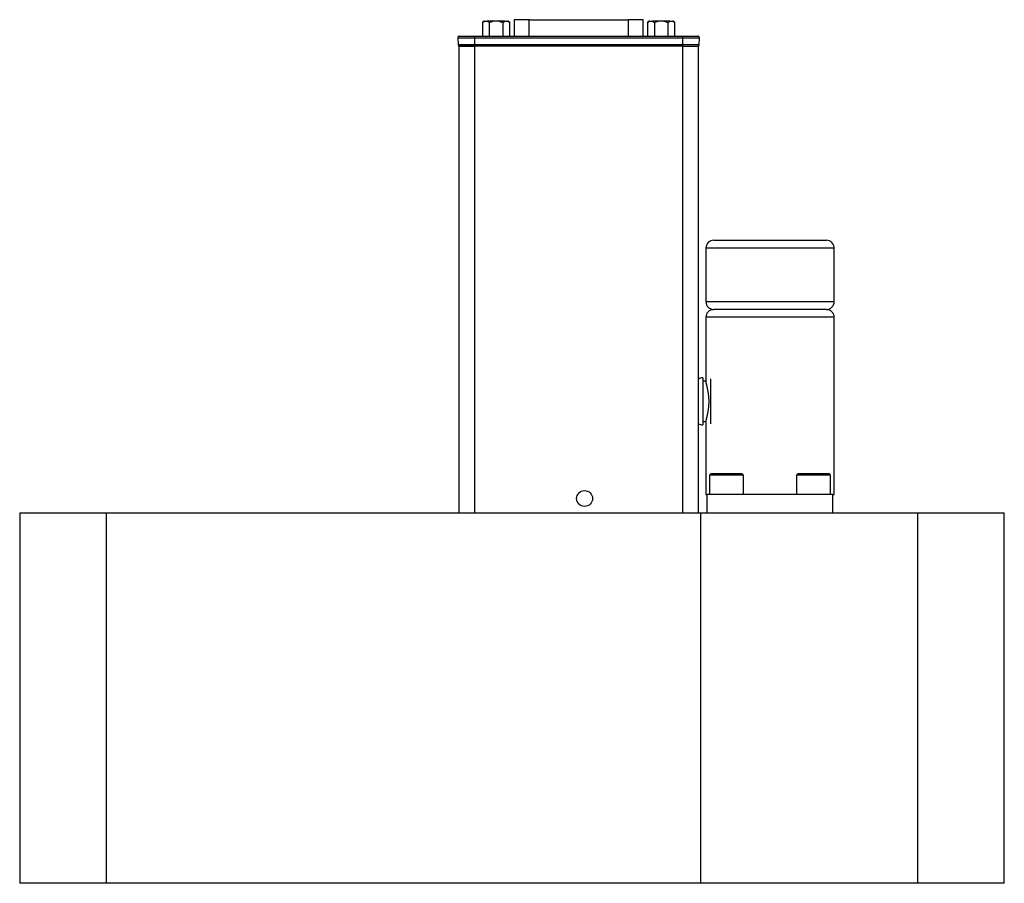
# Model space of a CAD drawing. Header units: inches. Extents: x 8.5 to 24.8, y 4.7 to 19.4.
# Tile 3 of 12: x 13.5 to 17.4, y 9.9 to 13.3. Entities that reach past the tile are written whole.
import ezdxf

# ---------------------------------------------------------------- set-up
doc = ezdxf.new("R2010")
doc.units = ezdxf.units.IN
doc.header["$MEASUREMENT"] = 0

msp = doc.modelspace()

# ---------------------------------------------------------------- linework, layer by layer
at = {"color": 7, "linetype": 'Continuous', "lineweight": 25}
for p, q in [((15.3438, 13.3377), (15.3379, 13.3318)), ((15.3379, 13.3318), (15.3379, 13.2782)), ((15.3457, 13.3377), (15.3438, 13.3377)), ((15.3457, 13.3377), (15.357, 13.3377)), ((15.3806, 13.3377), (15.357, 13.3377)), ((15.3649, 13.3318), (15.3649, 13.2782)), ((15.4031, 13.3377), (15.3806, 13.3377)), ((15.4267, 13.3377), (15.4031, 13.3377)), ((15.4188, 13.3318), (15.4188, 13.2782)), ((15.4267, 13.3377), (15.4379, 13.3377)), ((15.4399, 13.3377), (15.4379, 13.3377)), ((15.4458, 13.3318), (15.4399, 13.3377)), ((15.4458, 13.2782), (15.4458, 13.3318)), ((15.4631, 13.3436), (15.4631, 13.2782)), ((15.5233, 13.3436), (15.4631, 13.3436)), ((15.5233, 13.3436), (15.9164, 13.3436)), ((15.9766, 13.3436), (15.9164, 13.3436)), ((15.9766, 13.2782), (15.9766, 13.3436)), ((15.9998, 13.3377), (15.9939, 13.3318)), ((15.9939, 13.3318), (15.9939, 13.2782)), ((16.0018, 13.3377), (15.9998, 13.3377)), ((16.0018, 13.3377), (16.013, 13.3377)), ((16.0366, 13.3377), (16.013, 13.3377)), ((16.0209, 13.3318), (16.0209, 13.2782)), ((16.0591, 13.3377), (16.0366, 13.3377)), ((16.0827, 13.3377), (16.0591, 13.3377)), ((16.0748, 13.3318), (16.0748, 13.2782)), ((16.0827, 13.3377), (16.0939, 13.3377)), ((16.0959, 13.3377), (16.0939, 13.3377)), ((16.1018, 13.3318), (16.0959, 13.3377)), ((16.1018, 13.2782), (16.1018, 13.3318)), ((15.2397, 13.2721), (15.3065, 13.2721)), ((15.2397, 13.2721), (15.2407, 13.2446)), ((15.3065, 13.2782), (15.3065, 13.2721)), ((15.3065, 13.2782), (16.1332, 13.2782)), ((15.3065, 13.2721), (16.1332, 13.2721)), ((15.3065, 13.2721), (15.3065, 13.2446)), ((15.324, 13.2783), (15.324, 13.2782)), ((16.1332, 13.2782), (16.1332, 13.2721)), ((16.1332, 13.2721), (16.1999, 13.2721)), ((16.1332, 13.2721), (16.1332, 13.2446)), ((16.199, 13.2446), (16.1999, 13.2721)), ((15.2407, 13.2446), (15.3065, 13.2446)), ((15.2433, 13.2389), (15.2433, 11.3816)), ((15.3058, 13.2389), (15.2433, 13.2389)), ((15.3058, 13.2389), (15.3058, 11.3816)), ((16.1338, 13.2389), (15.3058, 13.2389)), ((15.3065, 13.2446), (16.1332, 13.2446)), ((15.3065, 13.2446), (15.3065, 13.2389)), ((16.1332, 13.2446), (16.199, 13.2446)), ((16.1332, 13.2446), (16.1332, 13.2389)), ((16.1338, 11.3816), (16.1338, 13.2389)), ((16.1338, 13.2389), (16.1963, 13.2389)), ((16.1963, 11.3816), (16.1963, 13.2389)), ((16.7044, 12.4666), (16.2569, 12.4666)), ((16.2256, 12.4354), (16.2256, 12.2229)), ((16.7356, 12.2229), (16.7356, 12.4354)), ((16.7056, 12.1916), (16.2556, 12.1916)), ((16.2256, 12.1616), (16.2256, 11.9055)), ((16.7356, 11.4566), (16.7356, 12.1616)), ((16.2131, 11.9204), (16.2131, 11.8266)), ((16.226, 11.9066), (16.2131, 11.9066)), ((16.2444, 11.9158), (16.2444, 11.7374)), ((16.2131, 11.8266), (16.2131, 11.7329)), ((16.2131, 11.7466), (16.2256, 11.7466)), ((16.2256, 11.7466), (16.2256, 11.4566)), ((16.2449, 11.5386), (16.2399, 11.5336)), ((16.2399, 11.5336), (16.2399, 11.4566)), ((16.3749, 11.5336), (16.2399, 11.5336)), ((16.3313, 11.5386), (16.2449, 11.5386)), ((16.3699, 11.5386), (16.3313, 11.5386)), ((16.3749, 11.5336), (16.3699, 11.5386)), ((16.3749, 11.4566), (16.3749, 11.5336)), ((16.5914, 11.5386), (16.5864, 11.5336)), ((16.5864, 11.5336), (16.5864, 11.4566)), ((16.6797, 11.5336), (16.5864, 11.5336)), ((16.7164, 11.5386), (16.5914, 11.5386)), ((16.7214, 11.5336), (16.6797, 11.5336)), ((16.7214, 11.5336), (16.7164, 11.5386)), ((16.7214, 11.4566), (16.7214, 11.5336)), ((16.2256, 11.4566), (16.2306, 11.4566)), ((16.7306, 11.4566), (16.2306, 11.4566)), ((16.2306, 11.3816), (16.2306, 11.4566)), ((16.7306, 11.3816), (16.7306, 11.4566)), ((16.7306, 11.4566), (16.7356, 11.4566)), ((13.4983, 11.3836), (13.4983, 9.9111)), ((13.4983, 11.3836), (13.8428, 11.3836)), ((13.8428, 9.9111), (13.8428, 11.3836)), ((13.8428, 9.9131), (13.8428, 11.3816)), ((16.205, 11.3816), (13.8428, 11.3816)), ((16.205, 9.9131), (16.205, 11.3816)), ((17.0672, 11.3816), (16.205, 11.3816)), ((17.0672, 11.3836), (17.0672, 9.9111)), ((17.0672, 11.3836), (17.4117, 11.3836)), ((17.0672, 11.3816), (17.0672, 9.9131)), ((17.4117, 9.9111), (17.4117, 11.3836)), ((13.8428, 9.9111), (13.4983, 9.9111)), ((13.8428, 9.9131), (16.205, 9.9131)), ((16.205, 9.9131), (17.0672, 9.9131)), ((17.4117, 9.9111), (17.0672, 9.9111))]:
    msp.add_line(p, q, dxfattribs=at)
at = {"color": 8, "linetype": 'Continuous', "lineweight": 25}
for p, q in [((15.5233, 13.2782), (15.5233, 13.3436)), ((15.9164, 13.3436), (15.9164, 13.2782)), ((16.7356, 12.4354), (16.2256, 12.4354)), ((16.2256, 12.2229), (16.7356, 12.2229)), ((16.7356, 12.1616), (16.2256, 12.1616))]:
    msp.add_line(p, q, dxfattribs=at)
at = {"color": 7, "linetype": 'Continuous', "lineweight": 25}
msp.add_circle((15.7435, 11.4406), 0.0315, dxfattribs=at)
for centre, radius, start, end in [((15.2456, 13.2723), 0.00591, 90, 182), ((16.194, 13.2723), 0.00591, 358, 90), ((15.2466, 13.2448), 0.00591, 182, 270), ((16.1931, 13.2448), 0.00591, 270, 358), ((16.2569, 12.4354), 0.0313, 90, 180), ((16.7044, 12.4354), 0.0313, 0, 90), ((16.2569, 12.2229), 0.0313, 180, 270), ((16.7044, 12.2229), 0.0313, 270, 0), ((16.2556, 12.1616), 0.03, 90, 180), ((16.7056, 12.1616), 0.03, 0, 90), ((16.2131, 11.8891), 0.0312, 90, 122.4845), ((15.9775, 11.8266), 0.2607, 342.1357, 17.6204), ((16.2131, 11.7641), 0.0312, 237.5155, 270)]:
    msp.add_arc(centre, radius, start, end, dxfattribs=at)
for points in [[(15.3379, 13.3318), (15.3404, 13.3343), (15.343, 13.3364), (15.3457, 13.3377)], [(15.357, 13.3377), (15.3597, 13.3364), (15.3623, 13.3343), (15.3649, 13.3318)], [(15.3649, 13.3318), (15.3699, 13.3343), (15.3751, 13.3364), (15.3806, 13.3377)], [(15.4031, 13.3377), (15.4086, 13.3364), (15.4138, 13.3343), (15.4188, 13.3318)], [(15.4188, 13.3318), (15.4214, 13.3343), (15.424, 13.3364), (15.4267, 13.3377)], [(15.4379, 13.3377), (15.4407, 13.3364), (15.4433, 13.3343), (15.4458, 13.3318)], [(15.9939, 13.3318), (15.9964, 13.3343), (15.999, 13.3364), (16.0018, 13.3377)], [(16.013, 13.3377), (16.0157, 13.3364), (16.0183, 13.3343), (16.0209, 13.3318)], [(16.0209, 13.3318), (16.0259, 13.3343), (16.0311, 13.3364), (16.0366, 13.3377)], [(16.0591, 13.3377), (16.0646, 13.3364), (16.0698, 13.3343), (16.0748, 13.3318)], [(16.0748, 13.3318), (16.0774, 13.3343), (16.08, 13.3364), (16.0827, 13.3377)], [(16.0939, 13.3377), (16.0967, 13.3364), (16.0993, 13.3343), (16.1018, 13.3318)], [(16.0696, 13.2782), (16.0694, 13.2782), (16.069, 13.2782), (16.0686, 13.2782)], [(15.2466, 13.2389), (15.2466, 13.2389), (15.2734, 13.2389), (15.3065, 13.2389)], [(16.1332, 13.2389), (16.1663, 13.2389), (16.1931, 13.2389), (16.1931, 13.2389)]]:
    msp.add_open_spline(points, degree=3, dxfattribs=at)
for points, knots in [([(15.2456, 13.2782), (15.2457, 13.2782), (15.2457, 13.2782), (15.246, 13.2782), (15.2464, 13.2782), (15.247, 13.2782), (15.2478, 13.2782), (15.2488, 13.2782), (15.2509, 13.2782), (15.2553, 13.2782), (15.2632, 13.2782), (15.2728, 13.2782), (15.2819, 13.2782), (15.2895, 13.2782), (15.295, 13.2782), (15.3007, 13.2782), (15.3045, 13.2782), (15.3065, 13.2782)], [0, 0, 0, 0, 0.034551, 0.0688557, 0.1030135, 0.1371252, 0.1712918, 0.2056141, 0.2401914, 0.3700548, 0.5000287, 0.6298921, 0.7598661, 0.8201496, 0.8799061, 0.9396762, 1, 1, 1, 1]), ([(16.1332, 13.2782), (16.1343, 13.2782), (16.1365, 13.2782), (16.1398, 13.2782), (16.143, 13.2782), (16.1462, 13.2782), (16.1494, 13.2782), (16.1525, 13.2782), (16.1585, 13.2782), (16.1669, 13.2782), (16.1765, 13.2782), (16.1844, 13.2782), (16.1891, 13.2782), (16.1917, 13.2782), (16.1931, 13.2782), (16.1939, 13.2782), (16.194, 13.2782), (16.194, 13.2782)], [0, 0, 0, 0, 0.034551, 0.068856, 0.103014, 0.137125, 0.171292, 0.205614, 0.240191, 0.370055, 0.500029, 0.629892, 0.759866, 0.82015, 0.879906, 0.939676, 1, 1, 1, 1]), ([(16.7044, 12.1916), (16.7044, 12.1916), (16.6986, 12.1916), (16.6761, 12.1916), (16.6596, 12.1916), (16.6181, 12.1916), (16.5933, 12.1916), (16.5392, 12.1916), (16.5099, 12.1916), (16.4513, 12.1916), (16.4221, 12.1916), (16.3679, 12.1916), (16.3431, 12.1916), (16.3017, 12.1916), (16.2851, 12.1916), (16.2627, 12.1916), (16.2569, 12.1916), (16.2569, 12.1916)], [0, 0, 0, 0, 0.125, 0.125, 0.25, 0.25, 0.375, 0.375, 0.5, 0.5, 0.625, 0.625, 0.75, 0.75, 0.875, 0.875, 1, 1, 1, 1])]:
    msp.add_open_spline(points, degree=3, knots=knots, dxfattribs=at)

doc.saveas('drawing.dxf')
